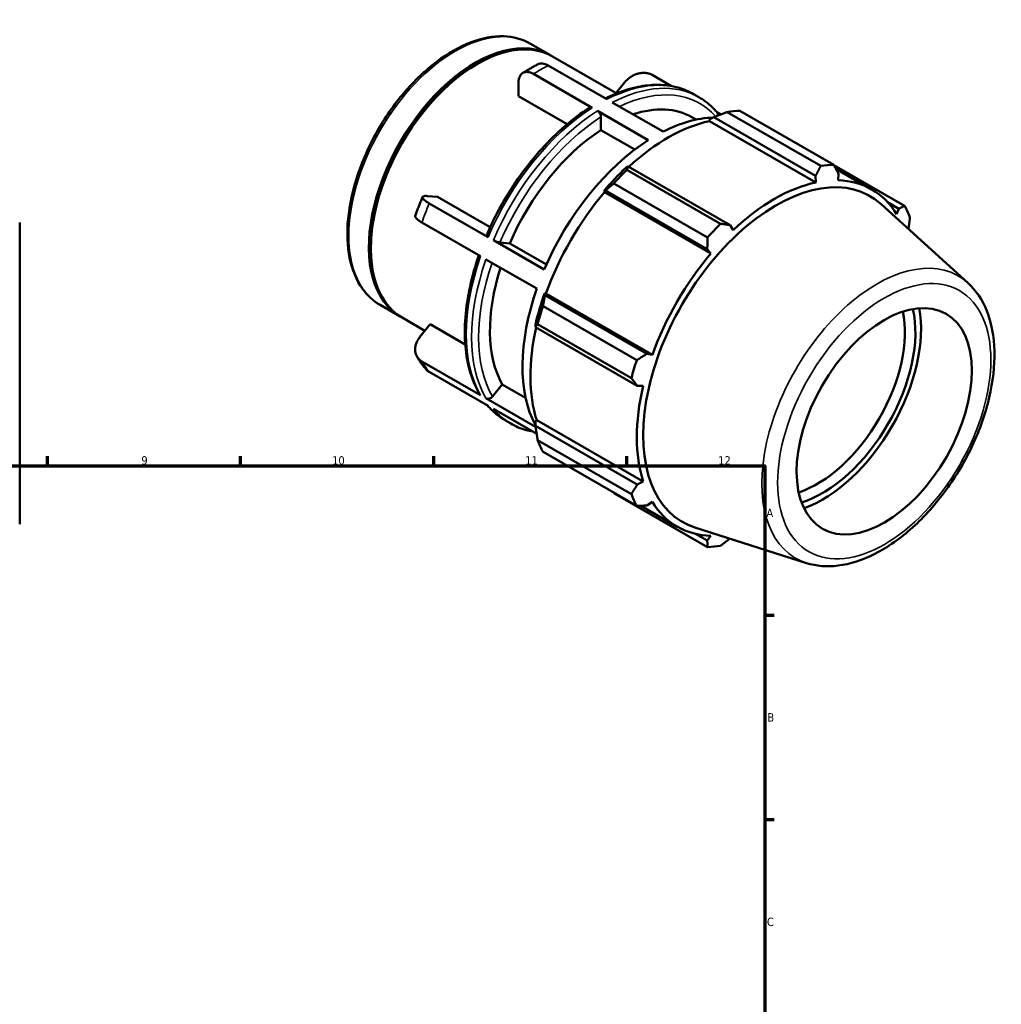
# Model space of a CAD drawing. Header units: millimetres. Extents: x -31 to 927, y -47 to 736.
# Tile 4 of 4: x 551 to 907, y 378 to 736. Entities that reach past the tile are written whole.
import ezdxf

# ---------------------------------------------------------------- set-up
doc = ezdxf.new("R2010")
doc.units = ezdxf.units.MM
for name, color, linetype, lineweight in [('Border (ANSI)', 7, 'Continuous', 70), ('Visible (ANSI)', 7, 'Continuous', 50), ('Visible Narrow (ANSI)', 7, 'Continuous', 35)]:
    doc.layers.add(name, color=color, linetype=linetype, lineweight=lineweight)
doc.styles.add('Note Text (ANSI)', font='tahoma.ttf')

# ---------------------------------------------------------------- blocks, each defined once
blk = doc.blocks.new('Borders Default Border')
at = {"layer": 'Border (ANSI)'}
for p, q in [((560.67, 574), (560.67, 577.45)), ((630.75, 574), (630.75, 577.45)), ((700.83, 574), (700.83, 577.45)), ((770.92, 574), (770.92, 577.45)), ((821, 519.75), (824.45, 519.75)), ((821, 445.5), (824.45, 445.5))]:
    blk.add_line(p, q, dxfattribs=at)
at = {"layer": 'Border (ANSI)', "flags": 128}
blk.add_lwpolyline([(20, 20), (20, 574), (821, 574), (821, 20), (20, 20)], dxfattribs=at)
at = {"layer": 'Border (ANSI)', "attachment_point": 7, "style": 'Note Text (ANSI)'}
for s, insert, char_height in [('9', (594.7, 574.34), 3.05), ('10', (663.96, 574.34), 3.048), ('11', (734.04, 574.4), 3.048), ('12', (804.13, 574.4), 3.048), ('A', (821.63, 555.35), 3.05), ('B', (821.99, 481.1), 3.05), ('C', (821.8, 406.8), 3.05)]:
    blk.add_mtext(s, dxfattribs=dict(at, insert=insert, char_height=char_height))

msp = doc.modelspace()

# ---------------------------------------------------------------- linework, layer by layer
at = {"layer": 'Visible (ANSI)'}
for p, q in [((736.013, 727.215), (743.297, 723.021)), ((744.004, 722.614), (767.315, 709.189)), ((716.195, 719.639), (716.547, 719.844)), ((763.719, 707.044), (742.405, 719.318)), ((758.345, 703.949), (737.031, 716.223)), ((787.168, 711.839), (780.196, 715.854)), ((731.657, 708.112), (731.657, 713.094)), ((767.081, 709.324), (770.16, 713.152)), ((749.259, 697.976), (731.657, 708.112)), ((795.166, 708.937), (797.106, 707.82)), ((765.659, 705.927), (784.124, 695.294)), ((778.75, 692.199), (760.285, 702.833)), ((805.061, 701.536), (803.63, 702.36)), ((841.378, 682.816), (807.344, 702.415)), ((812.035, 702.87), (846.07, 683.27)), ((761.557, 695.875), (761.557, 700.626)), ((794.586, 700.501), (796.08, 699.641)), ((800.951, 699.094), (801.113, 699.78)), ((800.951, 699.094), (839.579, 676.849)), ((801.113, 699.78), (802.511, 700.532)), ((802.511, 700.532), (839.477, 679.244)), ((773.869, 688.786), (761.557, 695.875)), ((871.804, 668.336), (846.159, 683.104)), ((771.484, 682.665), (770.732, 682.284)), ((770.95, 681.457), (804.985, 661.858)), ((808.45, 661.377), (771.484, 682.665)), ((839.477, 679.244), (839.579, 676.849)), ((846.854, 681.803), (859.822, 674.335)), ((847.628, 677.63), (847.786, 680.05)), ((800.293, 656.91), (766.259, 676.509)), ((762.597, 673.704), (763.175, 673.901)), ((762.845, 673.295), (762.597, 673.704)), ((762.845, 673.295), (801.473, 651.051)), ((763.175, 673.901), (800.142, 652.614)), ((698.528, 671.902), (702.259, 671.56)), ((720.554, 656.961), (699.24, 669.235)), ((702.259, 671.56), (721.34, 660.572)), ((894.773, 640.375), (863.25, 668.981)), ((865.586, 669.701), (869.725, 667.318)), ((869.725, 667.318), (868.882, 665.296)), ((550.531, 662.249), (550.531, 552.801)), ((717.867, 650.032), (696.553, 662.306)), ((809.522, 659.54), (808.45, 661.377)), ((740.959, 645.21), (722.494, 655.844)), ((724.87, 655.01), (728.429, 654.683)), ((728.429, 654.683), (741.747, 647.014)), ((678.004, 653.32), (678.004, 652.912)), ((800.142, 652.614), (801.473, 651.051)), ((738.272, 638.282), (719.807, 648.915)), ((741.236, 635.901), (741.114, 636.495)), ((741.114, 636.495), (741.591, 636.483)), ((741.591, 636.483), (780.219, 614.238)), ((778.203, 614.613), (741.236, 635.901)), ((681.399, 632.376), (688.682, 628.182)), ((740.524, 631.936), (774.559, 612.337)), ((689.39, 627.775), (697.663, 623.01)), ((695.841, 620.745), (699.572, 625.384)), ((699.572, 625.384), (712.301, 618.054)), ((737.745, 625.149), (737.794, 624.313)), ((737.794, 624.313), (774.761, 603.026)), ((772.616, 605.794), (738.581, 625.393)), ((717.867, 599.579), (696.553, 611.853)), ((780.219, 614.238), (778.203, 614.613)), ((720.554, 595.746), (699.24, 608.02)), ((722.183, 599.102), (725.742, 603.526)), ((725.742, 603.526), (734.211, 598.649)), ((774.761, 603.026), (776.886, 603.013)), ((737.848, 588.073), (719.807, 598.462)), ((738.226, 585.569), (722.494, 594.629)), ((726.898, 590.389), (728.838, 589.272)), ((737.745, 590.023), (738.257, 590.505)), ((737.794, 588.44), (737.745, 590.023)), ((738.257, 590.505), (776.886, 568.26)), ((774.761, 567.152), (737.794, 588.44)), ((738.581, 583.315), (772.616, 563.716)), ((774.559, 559.411), (740.524, 579.01)), ((776.886, 568.26), (774.761, 567.152)), ((766.259, 564.076), (800.293, 544.477)), ((776.044, 559.456), (789.279, 551.835)), ((778.203, 559.528), (780.219, 560.875)), ((836.195, 538.651), (795.63, 551.557)), ((800.142, 546.796), (795.899, 549.24)), ((801.473, 548.54), (800.142, 546.796))]:
    msp.add_line(p, q, dxfattribs=at)
for centre, major_axis, start_param, end_param in [((715.99, 675.601), (27.307, 47.419), 6.2702876, 9.4376757), ((716.697, 675.194), (27.307, 47.419), 0, 3.1415927), ((716.343, 675.398), (-27.058, -46.986), 3.9289246, 5.4958533), ((764.244, 647.813), (30.341, 52.688), 0, 0.5736797), ((789.147, 633.473), (37.926, 65.86), 0.3435016, 0.4380292), ((785.922, 635.33), (35.272, 61.25), 0.4780318, 1.0719493), ((781.437, 637.912), (34.134, 59.274), 0.3393338, 0.7278803), ((764.244, 647.813), (-30.341, -52.688), 3.9875979, 4.9097139), ((781.437, 637.912), (-34.134, -59.274), 3.9806413, 4.9166705), ((823.182, 613.874), (37.926, 65.86), 0.3435016, 0.4380292), ((785.922, 635.33), (-35.651, -61.909), 4.2304897, 4.4050227), ((789.147, 633.473), (37.926, 65.86), 1.1288997, 1.2234273), ((825.167, 612.73), (34.077, 59.176), 6.1579352, 9.5500281), ((824.551, 613.085), (-35.272, -61.25), 3.6196245, 4.2304897), ((824.551, 613.085), (35.272, 61.25), 5.975819, 6.5866842), ((785.922, 635.33), (35.272, 61.25), 1.26343, 1.8742952), ((823.182, 613.874), (37.926, 65.86), 5.8412887, 5.9358163), ((823.182, 613.874), (-37.926, -65.86), 4.2704924, 4.36502), ((824.551, 613.085), (-35.272, -61.25), 4.4050227, 5.0158879), ((764.244, 647.813), (-30.341, -52.688), 5.0689191, 5.9569114), ((781.437, 637.912), (-34.134, -59.274), 5.0278388, 5.9410923), ((785.922, 635.33), (-35.651, -61.909), 5.0158879, 5.1904208), ((789.147, 633.473), (37.926, 65.86), 1.9142979, 2.0088255), ((840.077, 604.144), (-22.456, -38.996), 0.5701112, 2.5714815), ((841.986, 603.045), (23.804, 41.336), 3.6976437, 5.7271343), ((841.986, 603.045), (25.247, 43.842), 3.7364891, 5.6882889), ((785.922, 635.33), (35.272, 61.25), 2.0656152, 2.6596934), ((823.182, 613.874), (-37.926, -65.86), 5.0558906, 5.1504181), ((824.551, 613.085), (-35.272, -61.25), 5.1904208, 5.8012861), ((789.147, 633.473), (-37.926, -65.86), 5.8412887, 5.9358163), ((823.182, 613.874), (-37.926, -65.86), 5.8412887, 5.9358163), ((824.551, 613.085), (-35.272, -61.25), 5.975819, 6.5866842), ((823.182, 613.874), (-37.926, -65.86), 0.3435016, 0.4380292)]:
    msp.add_ellipse(centre, major_axis=major_axis, ratio=0.5780931, start_param=start_param, end_param=end_param, dxfattribs=at)
msp.add_ellipse((864.411, 590.131), major_axis=(-22.456, -38.996), ratio=0.5780931, dxfattribs=at)
for points, knots in [([(736.013, 727.215), (733.086, 728.901), (729.721, 729.81), (722.402, 730.031), (718.43, 729.286), (710.225, 726.19), (705.984, 723.779), (697.741, 717.55), (693.742, 713.727), (686.394, 705.076), (683.046, 700.252), (677.323, 690.086), (674.949, 684.745), (671.408, 674.064), (670.244, 668.726), (669.262, 658.565), (669.447, 653.746), (671.202, 645.132), (672.766, 641.33), (676.741, 635.801), (678.908, 633.811), (681.399, 632.376)], [5.4997209, 5.4997209, 5.4997209, 5.4997209, 5.8003627, 5.8003627, 6.1131913, 6.1131913, 6.4374838, 6.4374838, 6.7629324, 6.7629324, 7.0874553, 7.0874553, 7.4116048, 7.4116048, 7.7362102, 7.7362102, 8.0617274, 8.0617274, 8.3854516, 8.3854516, 8.6413135, 8.6413135, 8.6413135, 8.6413135]), ([(733.136, 716.531), (733.505, 716.768), (733.875, 717.001), (734.616, 717.457), (734.987, 717.681), (735.732, 718.12), (736.105, 718.335), (736.853, 718.755), (737.227, 718.961), (737.978, 719.364), (738.354, 719.56), (738.73, 719.752)], [6.22560918, 6.22560918, 6.22560918, 6.22560918, 6.24858591, 6.24858591, 6.27156264, 6.27156264, 6.29453937, 6.29453937, 6.3175161, 6.3175161, 6.34049283, 6.34049283, 6.34049283, 6.34049283]), ([(742.405, 719.318), (742.074, 719.509), (741.712, 719.68), (741.003, 719.925), (740.656, 719.999), (740.043, 720.058), (739.721, 720.048), (739.171, 719.94), (738.937, 719.856), (738.73, 719.752)], [0, 0, 0, 0, 0.14061665, 0.14061665, 0.2812333, 0.2812333, 0.42196131, 0.42196131, 0.53866775, 0.53866775, 0.53866775, 0.53866775]), ([(731.657, 713.094), (731.657, 713.478), (731.69, 713.879), (731.831, 714.62), (731.94, 714.96), (732.194, 715.524), (732.362, 715.799), (732.764, 716.264), (732.998, 716.453), (733.467, 716.726), (733.746, 716.835), (734.347, 716.954), (734.669, 716.964), (735.282, 716.904), (735.629, 716.83), (736.338, 716.585), (736.7, 716.414), (737.031, 716.223)], [-1.1265285, -1.1265285, -1.1265285, -1.1265285, -0.9854892, -0.9854892, -0.84445, -0.84445, -0.7035697, -0.7035697, -0.5626893, -0.5626893, -0.4219613, -0.4219613, -0.2812333, -0.2812333, -0.1406167, -0.1406167, 0, 0, 0, 0]), ([(770.16, 713.152), (770.448, 713.51), (770.795, 713.882), (771.552, 714.566), (771.962, 714.879), (772.748, 715.393), (773.196, 715.644), (774.12, 716.061), (774.595, 716.228), (775.471, 716.463), (775.952, 716.553), (776.901, 716.64), (777.37, 716.637), (778.202, 716.557), (778.643, 716.474), (779.474, 716.218), (779.865, 716.045), (780.196, 715.854)], [-1.1265285, -1.1265285, -1.1265285, -1.1265285, -0.9854892, -0.9854892, -0.84445, -0.84445, -0.7035697, -0.7035697, -0.5626893, -0.5626893, -0.4219613, -0.4219613, -0.2812333, -0.2812333, -0.1406167, -0.1406167, 0, 0, 0, 0]), ([(795.166, 708.937), (793.417, 709.944), (791.541, 710.731), (787.593, 711.841), (785.52, 712.166), (781.236, 712.357), (779.024, 712.223), (774.508, 711.511), (772.205, 710.932), (767.672, 709.392), (765.446, 708.453), (763.217, 707.333)], [5.49972085, 5.49972085, 5.49972085, 5.49972085, 5.64521701, 5.64521701, 5.79071317, 5.79071317, 5.93620934, 5.93620934, 6.0817055, 6.0817055, 6.21959621, 6.21959621, 6.21959621, 6.21959621]), ([(803.762, 702.203), (803.379, 702.66), (802.983, 703.101), (802.166, 703.951), (801.745, 704.36), (800.879, 705.145), (800.434, 705.52), (799.522, 706.237), (799.054, 706.579), (798.096, 707.226), (797.606, 707.532), (797.106, 707.82)], [5.29163054, 5.29163054, 5.29163054, 5.29163054, 5.3332486, 5.3332486, 5.37486666, 5.37486666, 5.41648473, 5.41648473, 5.45810279, 5.45810279, 5.49972085, 5.49972085, 5.49972085, 5.49972085]), ([(757.423, 704.023), (754.415, 702.095), (751.432, 699.857), (745.615, 694.839), (742.779, 692.059), (737.349, 686.052), (734.753, 682.825), (729.888, 676.032), (727.618, 672.468), (723.481, 665.121), (721.614, 661.339), (719.98, 657.513)], [0.05604265, 0.05604265, 0.05604265, 0.05604265, 0.24303425, 0.24303425, 0.43002586, 0.43002586, 0.61701747, 0.61701747, 0.80400908, 0.80400908, 0.99100069, 0.99100069, 0.99100069, 0.99100069]), ([(757.423, 704.023), (757.431, 704.027), (757.438, 704.032), (757.557, 704.101), (757.713, 704.132), (758.003, 704.104), (758.188, 704.04), (758.345, 703.949)], [0.92944222, 0.92944222, 0.92944222, 0.92944222, 0.93389127, 0.93389127, 1.0005538, 1.0005538, 1.06716368, 1.06716368, 1.06716368, 1.06716368]), ([(760.285, 702.833), (760.442, 702.742), (760.626, 702.593), (760.917, 702.287), (761.073, 702.076), (761.296, 701.69), (761.4, 701.449), (761.521, 701.043), (761.557, 700.808), (761.557, 700.626)], [0, 0, 0, 0, 0.06660988, 0.06660988, 0.13327241, 0.13327241, 0.20000048, 0.20000048, 0.26678591, 0.26678591, 0.26678591, 0.26678591]), ([(803.994, 701.119), (804.025, 701.264), (804.037, 701.415), (804.012, 701.727), (803.946, 701.93), (803.826, 702.12), (803.795, 702.162), (803.761, 702.202)], [-0.17999638, -0.17999638, -0.17999638, -0.17999638, -0.13327241, -0.13327241, -0.06660988, -0.06660988, -0.04781281, -0.04781281, -0.04781281, -0.04781281]), ([(694.12, 664.615), (694.281, 665.081), (694.447, 665.546), (694.785, 666.476), (694.958, 666.94), (695.31, 667.869), (695.49, 668.332), (695.857, 669.258), (696.043, 669.721), (696.424, 670.644), (696.618, 671.105), (696.815, 671.565)], [5.17780109, 5.17780109, 5.17780109, 5.17780109, 5.20109193, 5.20109193, 5.22438277, 5.22438277, 5.2476736, 5.2476736, 5.27096444, 5.27096444, 5.29425528, 5.29425528, 5.29425528, 5.29425528]), ([(699.24, 669.235), (698.908, 669.425), (698.575, 669.631), (697.988, 670.028), (697.735, 670.219), (697.343, 670.552), (697.167, 670.724), (696.914, 671.038), (696.837, 671.181), (696.774, 671.414), (696.783, 671.526), (696.903, 671.709), (697.013, 671.781), (697.291, 671.879), (697.484, 671.913), (697.958, 671.938), (698.24, 671.928), (698.528, 671.902)], [0, 0, 0, 0, 0.1406167, 0.1406167, 0.2812333, 0.2812333, 0.4219613, 0.4219613, 0.5626893, 0.5626893, 0.7035697, 0.7035697, 0.84445, 0.84445, 0.9854892, 0.9854892, 1.1265285, 1.1265285, 1.1265285, 1.1265285]), ([(694.12, 664.615), (694.094, 664.54), (694.095, 664.456), (694.15, 664.252), (694.227, 664.11), (694.48, 663.796), (694.656, 663.624), (695.048, 663.291), (695.301, 663.1), (695.888, 662.703), (696.221, 662.497), (696.553, 662.306)], [-0.66754692, -0.66754692, -0.66754692, -0.66754692, -0.56268932, -0.56268932, -0.42196131, -0.42196131, -0.2812333, -0.2812333, -0.14061665, -0.14061665, 0, 0, 0, 0]), ([(719.982, 657.512), (719.973, 657.493), (719.971, 657.472), (719.992, 657.394), (720.058, 657.312), (720.244, 657.155), (720.397, 657.051), (720.554, 656.961)], [-0.16052729, -0.16052729, -0.16052729, -0.16052729, -0.13332594, -0.13332594, -0.06663662, -0.06663662, 0, 0, 0, 0]), ([(722.494, 655.844), (722.651, 655.753), (722.867, 655.644), (723.262, 655.467), (723.509, 655.369), (723.924, 655.223), (724.165, 655.15), (724.537, 655.058), (724.734, 655.022), (724.87, 655.01)], [0, 0, 0, 0, 0.06660988, 0.06660988, 0.13327241, 0.13327241, 0.20000048, 0.20000048, 0.26678591, 0.26678591, 0.26678591, 0.26678591]), ([(717.229, 650.4), (715.911, 646.601), (714.835, 642.798), (713.19, 635.246), (712.629, 631.499), (712.069, 624.246), (712.068, 620.74), (712.636, 614.083), (713.205, 610.932), (714.906, 605.092), (716.04, 602.402), (717.446, 599.994)], [1.10627306, 1.10627306, 1.10627306, 1.10627306, 1.29043877, 1.29043877, 1.47750034, 1.47750034, 1.6645619, 1.6645619, 1.85162347, 1.85162347, 2.03868503, 2.03868503, 2.03868503, 2.03868503]), ([(836.195, 538.651), (839.779, 537.511), (843.675, 537.224), (852.047, 538.248), (856.55, 539.723), (865.68, 544.36), (870.305, 547.613), (879.064, 555.496), (883.196, 560.126), (890.565, 570.267), (893.806, 575.771), (899.105, 587.134), (901.163, 592.991), (903.881, 604.534), (904.535, 610.217), (904.285, 620.874), (903.38, 625.853), (900.043, 634.203), (897.739, 637.684), (894.773, 640.375)], [2.4833783, 2.4833783, 2.4833783, 2.4833783, 2.7678396, 2.7678396, 3.0828375, 3.0828375, 3.4149179, 3.4149179, 3.7469927, 3.7469927, 4.0771916, 4.0771916, 4.4072873, 4.4072873, 4.7391204, 4.7391204, 5.0716504, 5.0716504, 5.3744708, 5.3744708, 5.3744708, 5.3744708]), ([(696.553, 611.853), (696.221, 612.044), (695.888, 612.288), (695.301, 612.848), (695.048, 613.165), (694.656, 613.791), (694.48, 614.158), (694.227, 614.938), (694.15, 615.349), (694.087, 616.125), (694.096, 616.561), (694.216, 617.441), (694.326, 617.885), (694.604, 618.693), (694.797, 619.13), (695.271, 619.977), (695.553, 620.387), (695.841, 620.745)], [0, 0, 0, 0, 0.1406167, 0.1406167, 0.2812333, 0.2812333, 0.4219613, 0.4219613, 0.5626893, 0.5626893, 0.7035697, 0.7035697, 0.84445, 0.84445, 0.9854892, 0.9854892, 1.1265285, 1.1265285, 1.1265285, 1.1265285]), ([(697.923, 609.117), (697.689, 609.395), (697.46, 609.678), (697.011, 610.253), (696.792, 610.544), (696.362, 611.136), (696.152, 611.435), (695.742, 612.043), (695.541, 612.35), (695.15, 612.973), (694.96, 613.288), (694.774, 613.607)], [4.13295816, 4.13295816, 4.13295816, 4.13295816, 4.15534873, 4.15534873, 4.17773931, 4.17773931, 4.20012988, 4.20012988, 4.22252046, 4.22252046, 4.24491103, 4.24491103, 4.24491103, 4.24491103]), ([(697.923, 609.117), (698.034, 608.985), (698.154, 608.856), (698.575, 608.454), (698.908, 608.211), (699.24, 608.02)], [-0.20174402, -0.20174402, -0.20174402, -0.20174402, -0.14061665, -0.14061665, 0, 0, 0, 0]), ([(717.446, 599.994), (717.452, 599.984), (717.458, 599.974), (717.557, 599.816), (717.71, 599.67), (717.867, 599.579)], [-0.071018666, -0.071018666, -0.071018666, -0.071018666, -0.06663662, -0.06663662, 0, 0, 0, 0]), ([(719.807, 598.462), (719.964, 598.372), (720.18, 598.305), (720.575, 598.268), (720.822, 598.29), (721.237, 598.402), (721.478, 598.511), (721.85, 598.754), (722.047, 598.933), (722.183, 599.102)], [0, 0, 0, 0, 0.06660988, 0.06660988, 0.13327241, 0.13327241, 0.20000048, 0.20000048, 0.26678591, 0.26678591, 0.26678591, 0.26678591]), ([(720.374, 595.849), (720.716, 595.448), (721.068, 595.059), (721.838, 594.258), (722.259, 593.849), (723.125, 593.064), (723.57, 592.689), (724.482, 591.972), (724.95, 591.63), (725.908, 590.983), (726.398, 590.677), (726.898, 590.389)], [2.15481098, 2.15481098, 2.15481098, 2.15481098, 2.19165595, 2.19165595, 2.23327401, 2.23327401, 2.27489207, 2.27489207, 2.31651014, 2.31651014, 2.3581282, 2.3581282, 2.3581282, 2.3581282]), ([(728.838, 589.272), (730.587, 588.265), (732.463, 587.478), (735.222, 586.702), (736.022, 586.518), (736.836, 586.37)], [2.3581282, 2.3581282, 2.3581282, 2.3581282, 2.50362436, 2.50362436, 2.56144542, 2.56144542, 2.56144542, 2.56144542])]:
    msp.add_open_spline(points, degree=3, knots=knots, dxfattribs=at)
for points, weights in [([(802.511, 700.532), (804.857, 701.466), (807.344, 702.415)], [1.00495979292, 1.00943711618, 1.01310668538]), ([(839.477, 679.244), (840.416, 680.989), (841.378, 682.816)], [1.00140468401, 1.00111079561, 1]), ([(846.07, 683.27), (846.953, 681.623), (847.786, 680.05)], [1, 1.00111079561, 1.00140468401]), ([(770.95, 681.457), (771.201, 682.085), (771.484, 682.665)], [1.01310668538, 1.00943711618, 1.00495979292]), ([(763.175, 673.901), (764.664, 675.191), (766.259, 676.509)], [1.00495979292, 1.00943711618, 1.01310668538]), ([(869.725, 667.318), (870.751, 667.812), (871.804, 668.336)], [1.00140468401, 1.00111079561, 1]), ([(804.985, 661.858), (806.761, 661.608), (808.45, 661.377)], [1, 1.00111079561, 1.00140468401]), ([(873.747, 664.031), (873.476, 661.948), (873.202, 659.95)], [1, 1.00104355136, 1.00136610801]), ([(800.142, 652.614), (800.224, 654.713), (800.293, 656.91)], [1.00140468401, 1.00111079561, 1]), ([(740.524, 631.936), (740.866, 633.971), (741.236, 635.901)], [1.01310668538, 1.00943711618, 1.00495979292]), ([(737.794, 624.313), (738.159, 624.854), (738.581, 625.393)], [1.00495979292, 1.00943711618, 1.01310668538]), ([(774.559, 612.337), (776.426, 613.494), (778.203, 614.613)], [1, 1.00111079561, 1.00140468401]), ([(774.761, 603.026), (773.718, 604.377), (772.616, 605.794)], [1.00140468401, 1.00111079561, 1]), ([(738.581, 583.315), (738.159, 585.942), (737.794, 588.44)], [1.01310668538, 1.00943711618, 1.00495979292]), ([(772.616, 563.716), (773.718, 565.465), (774.761, 567.152)], [1, 1.00111079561, 1.00140468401]), ([(766.259, 564.076), (766.178, 564.18), (766.098, 564.283)], [1.01310668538, 1.01292085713, 1.01273295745]), ([(778.203, 559.528), (776.426, 559.466), (774.559, 559.411)], [1.00140468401, 1.00111079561, 1]), ([(808.338, 547.514), (806.701, 546.244), (804.985, 544.931)], [1.00138419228, 1.00107378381, 1]), ([(800.293, 544.477), (800.224, 545.656), (800.142, 546.796)], [1, 1.00111079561, 1.00140468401])]:
    msp.add_rational_spline(points, weights, degree=2, dxfattribs=at)
at = {"layer": 'Visible Narrow (ANSI)'}
for centre, major_axis, start_param, end_param in [((708.706, 679.795), (-27.307, -47.419), 3.1415927, 6.2831853), ((739.718, 661.937), (34.134, 59.274), 0.7278803, 0.8390486), ((761.032, 649.663), (34.134, 59.274), 0, 0.7278803), ((762.972, 648.546), (34.134, 59.274), 0, 0.7278803), ((764.244, 647.813), (33.236, 57.714), 6.0916584, 6.9801963), ((761.032, 649.663), (34.134, 59.274), 0.8390486, 1.7750778), ((762.972, 648.546), (-34.134, -59.274), 3.9806413, 4.9166705), ((764.244, 647.813), (33.236, 57.714), 0.8405525, 1.7735739), ((739.718, 661.937), (34.134, 59.274), 1.7750778, 1.8862462), ((761.032, 649.663), (-34.134, -59.274), 5.0278388, 5.963868), ((762.972, 648.546), (-34.134, -59.274), 5.0278388, 5.963868), ((764.244, 647.813), (-33.236, -57.714), 5.0366719, 5.9623642), ((861.782, 591.645), (29.521, 51.263), 6.1579352, 9.5500281), ((739.718, 661.937), (-34.134, -59.274), 5.963868, 6.0750364), ((761.032, 649.663), (-34.134, -59.274), 6.0750364, 6.2831853), ((762.972, 648.546), (-34.134, -59.274), 6.0750364, 6.2831853)]:
    msp.add_ellipse(centre, major_axis=major_axis, ratio=0.5780931, start_param=start_param, end_param=end_param, dxfattribs=at)
msp.add_ellipse((864.411, 590.131), major_axis=(-27.309, -47.423), ratio=0.5780931, dxfattribs=at)

# ---------------------------------------------------------------- block references
msp.add_blockref('Borders Default Border', (0, 0))

doc.saveas('drawing.dxf')
